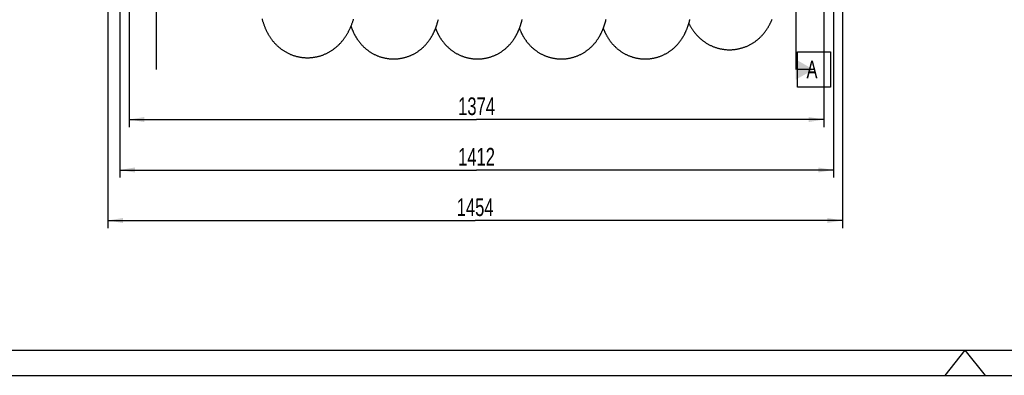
# Model space of a CAD drawing. Extents: x 0 to 594, y 0 to 420.
# Tile 2 of 19: x 215 to 410, y 0 to 70. Entities that reach past the tile are written whole.
import ezdxf

# ---------------------------------------------------------------- set-up
doc = ezdxf.new("R2010")
doc.units = 0
doc.header["$LTSCALE"] = 32.67
doc.layers.get('0').update_dxf_attribs({"linetype": 'CONTINUOUS'})
for name, color, linetype in [('110528_DXF_DIMENSION', 7, 'CONTINUOUS'), ('ASE_125_150-10_DXF_DIMENSI', 7, 'CONTINUOUS'), ('ASE_125_150-10_DXF_FORMAT', 7, 'CONTINUOUS'), ('HOSE_125_150DXF_CONTINUOUS', 7, 'CONTINUOUS')]:
    doc.layers.add(name, color=color, linetype=linetype)
doc.styles.get("Standard").update_dxf_attribs({"font": 'txt', "width": 0.7})
doc.dimstyles.new('DIMSTYLE_2', dxfattribs={"dimtxt": 3.5, "dimasz": 3, "dimexe": 1.5, "dimexo": 1, "dimgap": 0.875, "dimtad": 1, "dimdec": 0, "dimlfac": 10, "dimtxsty": 'STANDARD', "dimblk": '_ARROW_FILLED', "dimblk1": '_ARROW_FILLED', "dimblk2": '_ARROW_FILLED', "dimcen": 0.09, "dimazin": 3, "dimtp": 1.2, "dimtm": 1.2, "dimtfac": 1, "dimtdec": 0, "dimtofl": 0, "dimtmove": 0, "dimatfit": 3, "dimtolj": 1})
doc.dimstyles.new('DIMSTYLE_3', dxfattribs={"dimtxt": 3.5, "dimasz": 3, "dimexe": 1.5, "dimexo": 1, "dimgap": 0.875, "dimtad": 1, "dimdec": 3, "dimlfac": 10, "dimtxsty": 'STANDARD', "dimblk": '_ARROW_FILLED', "dimblk1": '_ARROW_FILLED', "dimblk2": '_ARROW_FILLED', "dimcen": 0.09, "dimazin": 3, "dimtp": 1.2, "dimtm": 1.2, "dimtfac": 1, "dimtdec": 3, "dimtofl": 0, "dimtmove": 0, "dimatfit": 3, "dimtolj": 1})

# ---------------------------------------------------------------- blocks, each defined once
blk = doc.blocks.new('_ARROW_FILLED')
at = {"color": 0, "linetype": 'BYBLOCK'}
blk.add_solid([(0, 0), (-1, 0.167), (-1, -0.167)], dxfattribs=at)
blk = doc.blocks.new('*D3')
at = {"layer": 'ASE_125_150-10_DXF_DIMENSI', "color": 2, "linetype": 'CONTINUOUS'}
for p, q in [((232.43, 92.96), (232.43, 29.18)), ((377.78, 89.52), (377.78, 29.18)), ((232.43, 30.68), (305.1, 30.68)), ((377.78, 30.68), (305.1, 30.68))]:
    blk.add_line(p, q, dxfattribs=at)
at = {"layer": 'ASE_125_150-10_DXF_DIMENSI', "color": 2, "linetype": 'CONTINUOUS', "xscale": 3, "yscale": 3, "zscale": 3, "rotation": 180}
blk.add_blockref('_ARROW_FILLED', (232.43, 30.68), dxfattribs=at)
at = {"layer": 'ASE_125_150-10_DXF_DIMENSI', "color": 2, "linetype": 'CONTINUOUS', "xscale": 3, "yscale": 3, "zscale": 3}
blk.add_blockref('_ARROW_FILLED', (377.78, 30.68), dxfattribs=at)
at = {"layer": 'ASE_125_150-10_DXF_DIMENSI', "color": 2, "linetype": 'CONTINUOUS', "insert": (305.1, 35.06), "char_height": 3.5, "width": 15, "attachment_point": 2}
blk.add_mtext('1454', dxfattribs=at)
blk = doc.blocks.new('*D4')
at = {"layer": 'ASE_125_150-10_DXF_DIMENSI', "color": 2, "linetype": 'CONTINUOUS'}
for p, q in [((236.68, 72.33), (236.68, 49.18)), ((374.08, 72.33), (374.08, 49.18)), ((236.68, 50.68), (305.38, 50.68)), ((374.08, 50.68), (305.38, 50.68))]:
    blk.add_line(p, q, dxfattribs=at)
at = {"layer": 'ASE_125_150-10_DXF_DIMENSI', "color": 2, "linetype": 'CONTINUOUS', "xscale": 3, "yscale": 3, "zscale": 3, "rotation": 180}
blk.add_blockref('_ARROW_FILLED', (236.68, 50.68), dxfattribs=at)
at = {"layer": 'ASE_125_150-10_DXF_DIMENSI', "color": 2, "linetype": 'CONTINUOUS', "xscale": 3, "yscale": 3, "zscale": 3}
blk.add_blockref('_ARROW_FILLED', (374.08, 50.68), dxfattribs=at)
at = {"layer": 'ASE_125_150-10_DXF_DIMENSI', "color": 2, "linetype": 'CONTINUOUS', "insert": (305.38, 55.06), "char_height": 3.5, "width": 15, "attachment_point": 2}
blk.add_mtext('1374', dxfattribs=at)
blk = doc.blocks.new('*D5')
at = {"layer": 'ASE_125_150-10_DXF_DIMENSI', "color": 2, "linetype": 'CONTINUOUS'}
for p, q in [((234.78, 73.6), (234.78, 39.18)), ((375.98, 73.6), (375.98, 39.18)), ((234.78, 40.68), (305.38, 40.68)), ((375.98, 40.68), (305.38, 40.68))]:
    blk.add_line(p, q, dxfattribs=at)
at = {"layer": 'ASE_125_150-10_DXF_DIMENSI', "color": 2, "linetype": 'CONTINUOUS', "xscale": 3, "yscale": 3, "zscale": 3, "rotation": 180}
blk.add_blockref('_ARROW_FILLED', (234.78, 40.68), dxfattribs=at)
at = {"layer": 'ASE_125_150-10_DXF_DIMENSI', "color": 2, "linetype": 'CONTINUOUS', "xscale": 3, "yscale": 3, "zscale": 3}
blk.add_blockref('_ARROW_FILLED', (375.98, 40.68), dxfattribs=at)
at = {"layer": 'ASE_125_150-10_DXF_DIMENSI', "color": 2, "linetype": 'CONTINUOUS', "insert": (305.38, 45.06), "char_height": 3.5, "width": 14.25, "attachment_point": 2}
blk.add_mtext('1412', dxfattribs=at)

msp = doc.modelspace()

# ---------------------------------------------------------------- linework, layer by layer
at = {"layer": '110528_DXF_DIMENSION', "color": 2, "linetype": 'CONTINUOUS'}
for p, q in [((242.02829, 60.58101), (242.02829, 143.07986)), ((368.52379, 143.07986), (368.52379, 60.58101)), ((368.89879, 64.08101), (375.39879, 64.08101)), ((368.89879, 57.08101), (368.89879, 64.08101)), ((375.39879, 64.08101), (375.39879, 57.08101)), ((372.02379, 60.58101), (368.89879, 60.58101)), ((375.39879, 57.08101), (368.89879, 57.08101))]:
    msp.add_line(p, q, dxfattribs=at)
msp.add_solid([(368.52379, 58.56029), (368.52379, 62.60174), (372.02379, 60.58101)], dxfattribs=at)
at = {"layer": 'ASE_125_150-10_DXF_FORMAT', "color": 7, "linetype": 'CONTINUOUS'}
for p, q in [((25, 5), (589, 5)), ((402, 5), (398.0034, 0)), ((402, 5), (405.9966, 0)), ((0, 0), (594, 0))]:
    msp.add_line(p, q, dxfattribs=at)
at = {"layer": 'HOSE_125_150DXF_CONTINUOUS', "color": 7, "linetype": 'CONTINUOUS'}
for points in [[(262.94737, 70.5993), (262.98473, 70.46378), (263.02274, 70.33034), (263.0614, 70.1989), (263.10072, 70.06939), (263.14077, 69.94157), (263.18157, 69.81534), (263.22312, 69.69068), (263.26544, 69.56748), (263.30857, 69.44567), (263.3525, 69.32521), (263.39726, 69.20604), (263.44288, 69.08807), (263.48936, 68.97131), (263.53669, 68.85576), (263.58492, 68.74134), (263.63401, 68.62807), (263.68389, 68.51616), (263.73456, 68.40557), (263.78601, 68.29628), (263.83812, 68.18856), (263.89082, 68.08246), (263.94417, 67.97785), (263.99815, 67.8747), (264.05264, 67.77322), (264.10776, 67.67314), (264.16389, 67.57375), (264.22102, 67.4751), (264.27919, 67.37713), (264.33887, 67.27911), (264.40024, 67.1808), (264.4632, 67.08247), (264.52779, 66.98413), (264.59412, 66.88569), (264.66216, 66.78728), (264.73173, 66.68922), (264.80284, 66.59156), (264.87554, 66.49428), (264.94971, 66.3976), (265.02534, 66.30157), (265.10246, 66.20617), (265.18104, 66.11149), (265.26107, 66.01759), (265.34258, 65.92446), (265.42556, 65.83214), (265.51, 65.74067), (265.59592, 65.65007), (265.68337, 65.56031), (265.77238, 65.47142), (265.86293, 65.38343), (265.95505, 65.29635), (266.04878, 65.2102), (266.14409, 65.12502), (266.24095, 65.04089), (266.33937, 64.95782), (266.43936, 64.87586), (266.54085, 64.79508), (266.64386, 64.71549), (266.74838, 64.63715), (266.85435, 64.5601), (266.96179, 64.48439), (267.07068, 64.41004), (267.18095, 64.33712), (267.29261, 64.26566), (267.40563, 64.19569), (267.51995, 64.12728), (267.63555, 64.06045), (267.75242, 63.99524), (267.87048, 63.93169), (267.98971, 63.86985), (268.1101, 63.80973), (268.23157, 63.75138), (268.3541, 63.69482), (268.47767, 63.64008), (268.60222, 63.5872), (268.72771, 63.5362), (268.85413, 63.4871), (268.98142, 63.43993), (269.10953, 63.39471), (269.23845, 63.35145), (269.36811, 63.31019), (269.49848, 63.27095), (269.62954, 63.23372), (269.76122, 63.19855), (269.8935, 63.16542), (270.02635, 63.13437), (270.15972, 63.1054), (270.29357, 63.07853), (270.42788, 63.05376), (270.5626, 63.0311), (270.69769, 63.01057), (270.83312, 62.99217), (270.96884, 62.9759), (271.10482, 62.96178), (271.24102, 62.94981), (271.3774, 62.93999), (271.51392, 62.93233), (271.65054, 62.92682), (271.78723, 62.92348), (271.92393, 62.92229), (272.06063, 62.92327), (272.18027, 62.92589)], [(272.18027, 62.92589), (272.30061, 62.9302), (272.43642, 62.93709), (272.57207, 62.9461), (272.70753, 62.95723), (272.84277, 62.97049), (272.97774, 62.98586), (273.1124, 63.00333), (273.24673, 63.02291), (273.38068, 63.04457), (273.51421, 63.06832), (273.64729, 63.09414), (273.77988, 63.12201), (273.91195, 63.15193), (274.04347, 63.18388), (274.17435, 63.21785), (274.30459, 63.25381), (274.43415, 63.29175), (274.56295, 63.33164), (274.69096, 63.37347), (274.81816, 63.41721), (274.94447, 63.46283), (275.06988, 63.5103), (275.19435, 63.55961), (275.31782, 63.61071), (275.44028, 63.66358), (275.5617, 63.7182), (275.68203, 63.77453), (275.80124, 63.83255), (275.91933, 63.89221), (276.03624, 63.95349), (276.15196, 64.01636), (276.26647, 64.08078), (276.3797, 64.1467), (276.49165, 64.21409), (276.6023, 64.28293), (276.71155, 64.35311), (276.8194, 64.42461), (276.92585, 64.49741), (277.03079, 64.57139), (277.13422, 64.64652), (277.23615, 64.72278), (277.33654, 64.80009), (277.43535, 64.87839), (277.53263, 64.95768), (277.62849, 65.03801), (277.72293, 65.11935), (277.81596, 65.20168), (277.9077, 65.28509), (277.99816, 65.36955), (278.08734, 65.45504), (278.17533, 65.54164), (278.26218, 65.62937), (278.34784, 65.71818), (278.4323, 65.80803), (278.51566, 65.89903), (278.59782, 65.99104), (278.67847, 66.08369), (278.7576, 66.17693), (278.83526, 66.27075), (278.91118, 66.3648), (278.98527, 66.45885), (279.05769, 66.55306), (279.12863, 66.64761), (279.19808, 66.74239), (279.2661, 66.83748), (279.33302, 66.93326), (279.39887, 67.02977), (279.46366, 67.12698), (279.52761, 67.22522), (279.59075, 67.32453), (279.65308, 67.42492), (279.71476, 67.52664), (279.77583, 67.62978), (279.83626, 67.73433), (279.89616, 67.84047), (279.95559, 67.94836), (280.01449, 68.05794), (280.07282, 68.16917), (280.13062, 68.28213), (280.18788, 68.39686), (280.24453, 68.51324), (280.30061, 68.63137), (280.35612, 68.75129), (280.41096, 68.87278), (280.46514, 68.99591), (280.51869, 69.12074), (280.57151, 69.24702), (280.62362, 69.3748), (280.67504, 69.50416), (280.72572, 69.63491), (280.77565, 69.76705), (280.8249, 69.90071), (280.87345, 70.03584), (280.92133, 70.17249), (280.96858, 70.31075), (281.01522, 70.45069), (281.06128, 70.59237)], [(288.97662, 62.68047), (289.0953, 62.6813), (289.22908, 62.68423), (289.36282, 62.68927), (289.49646, 62.69642), (289.62999, 62.70569), (289.76334, 62.71705), (289.89648, 62.73052), (290.02937, 62.74609), (290.16198, 62.76375), (290.29426, 62.78349), (290.42618, 62.80532), (290.55769, 62.8292), (290.68876, 62.85515), (290.81934, 62.88314), (290.9494, 62.91316), (291.0789, 62.9452), (291.2078, 62.97926), (291.33605, 63.0153), (291.46363, 63.05331), (291.5905, 63.09329), (291.71661, 63.1352), (291.84193, 63.17904), (291.96643, 63.22477), (292.09004, 63.27237), (292.21274, 63.32182), (292.33449, 63.3731), (292.45523, 63.42615), (292.57493, 63.48097), (292.69357, 63.53753), (292.81108, 63.59578), (292.92744, 63.65569), (293.04263, 63.71723), (293.15652, 63.78033), (293.26911, 63.84495), (293.38039, 63.91107), (293.49023, 63.97858), (293.59862, 64.04745), (293.70556, 64.11765), (293.81093, 64.18907), (293.91474, 64.26168), (294.01698, 64.33543), (294.11755, 64.41022), (294.21645, 64.48599), (294.31369, 64.56272), (294.40918, 64.64028), (294.50291, 64.71863), (294.59493, 64.79774), (294.68519, 64.87752), (294.77371, 64.95795), (294.86051, 65.03898), (294.94558, 65.12056), (295.02896, 65.20266), (295.11064, 65.28523), (295.1906, 65.36818), (295.26885, 65.45147), (295.34541, 65.53507), (295.42023, 65.61885), (295.49334, 65.70279), (295.56476, 65.78683), (295.63447, 65.87089), (295.70246, 65.9549), (295.7688, 66.03885), (295.83349, 66.12269), (295.89653, 66.20634), (295.95799, 66.28982), (296.01795, 66.37317), (296.07644, 66.45637), (296.1335, 66.53939), (296.1892, 66.62231), (296.24359, 66.70511), (296.29669, 66.78777), (296.34858, 66.87036), (296.39927, 66.95286), (296.4488, 67.03526), (296.49727, 67.11768), (296.54469, 67.20011), (296.59111, 67.28254), (296.63661, 67.36514), (296.68122, 67.44789), (296.72496, 67.53081), (296.76791, 67.614), (296.8101, 67.69752), (296.85153, 67.78133), (296.89227, 67.86553), (296.93233, 67.95015), (296.97172, 68.03519), (297.01046, 68.12064), (297.04857, 68.20654), (297.08606, 68.2929), (297.12294, 68.37973), (297.15924, 68.46705), (297.19498, 68.5549), (297.23017, 68.6433), (297.26484, 68.73227), (297.299, 68.82185), (297.33267, 68.91208), (297.36587, 69.00299), (297.39863, 69.09463), (297.43097, 69.18702), (297.46289, 69.28021), (297.49443, 69.37424), (297.5256, 69.46918), (297.55641, 69.56504), (297.5869, 69.66189), (297.6171, 69.75984), (297.64703, 69.85895), (297.67669, 69.95926), (297.70615, 70.06094), (297.73541, 70.16405), (297.76449, 70.26864), (297.79342, 70.37486), (297.82224, 70.48282)], [(305.56612, 62.68062), (305.68467, 62.68144), (305.81831, 62.68437), (305.95188, 62.6894), (306.08535, 62.69653), (306.21868, 62.70577), (306.35182, 62.71711), (306.48475, 62.73054), (306.61743, 62.74606), (306.74982, 62.76366), (306.88189, 62.78335), (307.01359, 62.8051), (307.14489, 62.82891), (307.27576, 62.85477), (307.40616, 62.88268), (307.53604, 62.91262), (307.66537, 62.94457), (307.79411, 62.97853), (307.92221, 63.01447), (308.04964, 63.05238), (308.17636, 63.09225), (308.30233, 63.13405), (308.42751, 63.17776), (308.55187, 63.22338), (308.67535, 63.27085), (308.7979, 63.32016), (308.91952, 63.3713), (309.04011, 63.4242), (309.15966, 63.47887), (309.27814, 63.53525), (309.39547, 63.59332), (309.51165, 63.65303), (309.62665, 63.71436), (309.74036, 63.77725), (309.85278, 63.84166), (309.9639, 63.90755), (310.0736, 63.97486), (310.1819, 64.04353), (310.28876, 64.11355), (310.39411, 64.18482), (310.49794, 64.2573), (310.60024, 64.33095), (310.70092, 64.40567), (310.79997, 64.48142), (310.89741, 64.55816), (310.99314, 64.63579), (311.08716, 64.71424), (311.17949, 64.79349), (311.27009, 64.87346), (311.359, 64.95413), (311.44621, 65.03543), (311.53164, 65.11725), (311.61534, 65.19958), (311.69729, 65.28233), (311.77733, 65.36529), (311.85536, 65.44827), (311.93154, 65.53136), (312.0061, 65.61474), (312.0791, 65.69845), (312.15052, 65.78238), (312.22041, 65.86656), (312.28889, 65.95106), (312.35588, 66.03576), (312.42119, 66.12034), (312.48482, 66.20472), (312.54683, 66.28892), (312.60717, 66.37277), (312.6658, 66.45615), (312.72282, 66.53913), (312.77837, 66.6218), (312.83246, 66.70414), (312.88514, 66.78612), (312.93653, 66.86787), (312.98663, 66.94934), (313.03549, 67.03055), (313.08328, 67.1117), (313.13, 67.19276), (313.1757, 67.27376), (313.22058, 67.35504), (313.26468, 67.43662), (313.308, 67.51849), (313.35072, 67.60098), (313.39291, 67.68421), (313.43452, 67.7681), (313.47555, 67.85261), (313.51604, 67.93785), (313.55596, 68.02377), (313.59521, 68.11011), (313.6338, 68.19688), (313.67176, 68.28412), (313.709, 68.3716), (313.74553, 68.45928), (313.78138, 68.54724), (313.81655, 68.63542), (313.85104, 68.72377), (313.8849, 68.81237), (313.91817, 68.90132), (313.95089, 68.99064), (313.98306, 69.08036), (314.01476, 69.1706), (314.04598, 69.26139), (314.07676, 69.35276), (314.10715, 69.44482), (314.13715, 69.53764), (314.1668, 69.63122), (314.19611, 69.72567), (314.22513, 69.82104), (314.25385, 69.91737), (314.28229, 70.01468), (314.31046, 70.113), (314.33839, 70.21239), (314.36607, 70.31288), (314.39354, 70.41453), (314.4208, 70.51736)], [(322.15562, 62.68046), (322.27415, 62.68129), (322.4078, 62.68422), (322.54139, 62.68925), (322.67491, 62.69639), (322.80832, 62.70563), (322.94155, 62.71698), (323.07458, 62.73042), (323.20737, 62.74596), (323.33987, 62.76359), (323.47205, 62.7833), (323.60387, 62.80508), (323.73528, 62.82893), (323.86625, 62.85483), (323.99674, 62.88278), (324.1267, 62.91275), (324.25609, 62.94474), (324.38489, 62.97873), (324.51304, 63.01471), (324.6405, 63.05266), (324.76726, 63.09256), (324.89324, 63.1344), (325.01843, 63.17814), (325.14279, 63.22378), (325.26626, 63.27128), (325.38882, 63.32062), (325.51044, 63.37179), (325.63104, 63.42473), (325.75058, 63.47941), (325.86906, 63.53583), (325.98639, 63.59392), (326.10255, 63.65365), (326.21752, 63.71501), (326.33121, 63.77791), (326.44362, 63.84234), (326.55473, 63.90827), (326.66443, 63.97559), (326.7727, 64.04429), (326.87953, 64.11432), (326.98483, 64.18558), (327.08857, 64.25803), (327.19077, 64.33164), (327.29133, 64.4063), (327.39024, 64.48196), (327.48752, 64.5586), (327.5831, 64.63612), (327.67699, 64.71447), (327.76919, 64.79362), (327.85966, 64.87348), (327.94841, 64.95401), (328.03546, 65.03516), (328.12076, 65.11686), (328.20432, 65.19905), (328.28618, 65.2817), (328.36631, 65.36473), (328.44472, 65.44811), (328.52145, 65.5318), (328.59648, 65.61573), (328.66983, 65.69987), (328.74154, 65.78418), (328.81158, 65.86859), (328.88001, 65.95308), (328.94683, 66.03761), (329.01201, 66.12207), (329.07559, 66.20643), (329.13759, 66.29066), (329.19798, 66.37464), (329.25679, 66.45832), (329.31405, 66.5417), (329.36976, 66.62469), (329.42392, 66.70718), (329.4766, 66.78925), (329.52798, 66.87107), (329.57806, 66.95258), (329.62691, 67.03383), (329.67475, 67.11516), (329.72164, 67.19658), (329.76756, 67.27809), (329.81274, 67.36), (329.85721, 67.44239), (329.90095, 67.52521), (329.94402, 67.60854), (329.98647, 67.69246), (330.02827, 67.77692), (330.06937, 67.8618), (330.1098, 67.94714), (330.14957, 68.03294), (330.18865, 68.11911), (330.22704, 68.20564), (330.26479, 68.29258), (330.30189, 68.37992), (330.33834, 68.46763), (330.37419, 68.55578), (330.40951, 68.64452), (330.4443, 68.73386), (330.4786, 68.82385), (330.51245, 68.91461), (330.54589, 69.00622), (330.57892, 69.0987), (330.61159, 69.19215), (330.64391, 69.28662), (330.67591, 69.38217), (330.7076, 69.47886), (330.739, 69.57677), (330.77014, 69.67594), (330.80101, 69.77639), (330.83163, 69.87816), (330.86202, 69.98134), (330.89221, 70.08603), (330.9222, 70.19226), (330.95203, 70.30013), (330.98174, 70.40987), (331.01134, 70.52153)], [(338.74494, 62.68045), (338.86415, 62.68129), (338.99846, 62.68424), (339.13268, 62.68933), (339.2668, 62.69654), (339.40078, 62.70587), (339.53458, 62.71732), (339.66815, 62.73088), (339.80147, 62.74656), (339.93449, 62.76434), (340.06718, 62.78422), (340.1995, 62.80618), (340.33141, 62.83023), (340.46288, 62.85635), (340.59388, 62.88453), (340.72434, 62.91476), (340.85425, 62.94702), (340.98356, 62.9813), (341.11221, 63.01759), (341.24019, 63.05586), (341.36746, 63.09611), (341.49395, 63.13831), (341.61966, 63.18244), (341.74453, 63.22849), (341.8685, 63.27641), (341.99154, 63.32619), (342.11363, 63.3778), (342.23468, 63.4312), (342.35467, 63.48637), (342.47358, 63.54327), (342.59133, 63.60187), (342.7079, 63.66212), (342.82327, 63.72401), (342.93734, 63.78745), (343.05009, 63.85242), (343.1615, 63.91888), (343.27147, 63.98674), (343.38, 64.05597), (343.48706, 64.12653), (343.59257, 64.19833), (343.69652, 64.27133), (343.79891, 64.34549), (343.89963, 64.4207), (343.99869, 64.49692), (344.0961, 64.5741), (344.19177, 64.65214), (344.2857, 64.731), (344.3779, 64.81062), (344.4683, 64.89089), (344.55691, 64.97177), (344.64375, 65.05321), (344.72877, 65.13511), (344.81195, 65.2174), (344.89335, 65.30007), (344.97302, 65.3831), (345.05097, 65.46645), (345.12723, 65.55009), (345.20189, 65.63406), (345.27497, 65.71834), (345.34648, 65.80288), (345.4165, 65.88771), (345.4851, 65.97289), (345.55224, 66.0583), (345.6178, 66.14374), (345.68181, 66.2292), (345.7443, 66.31463), (345.80505, 66.39967), (345.86401, 66.48416), (345.92132, 66.56819), (345.97703, 66.65176), (346.0311, 66.73474), (346.08365, 66.81719), (346.13494, 66.89946), (346.18499, 66.98153), (346.23383, 67.06339), (346.28167, 67.14534), (346.32854, 67.22739), (346.37446, 67.30954), (346.4196, 67.39204), (346.46398, 67.47494), (346.5076, 67.55822), (346.55059, 67.64209), (346.59298, 67.72661), (346.63476, 67.81177), (346.67601, 67.89771), (346.71677, 67.98454), (346.75703, 68.07222), (346.79676, 68.1607), (346.83602, 68.25013), (346.87478, 68.34045), (346.91291, 68.43132), (346.95041, 68.52274), (346.98733, 68.61479), (347.0236, 68.70727), (347.05923, 68.80019), (347.09425, 68.89361), (347.12865, 68.98742), (347.16243, 69.08158), (347.19563, 69.17619), (347.22829, 69.27135), (347.26044, 69.36704), (347.2921, 69.46334), (347.32336, 69.5605), (347.35426, 69.65856), (347.38479, 69.75757), (347.41503, 69.8577), (347.445, 69.95902), (347.4747, 70.06157), (347.50419, 70.16549), (347.53347, 70.27085), (347.56256, 70.3777), (347.59148, 70.48607)], [(355.46174, 64.50415), (355.58377, 64.50536), (355.72127, 64.5088), (355.85867, 64.51444), (355.99596, 64.52227), (356.13308, 64.53228), (356.27, 64.54449), (356.40668, 64.55887), (356.54309, 64.57543), (356.67918, 64.59415), (356.81492, 64.61504), (356.95027, 64.63808), (357.08519, 64.66326), (357.21965, 64.69057), (357.3536, 64.72001), (357.48701, 64.75156), (357.61984, 64.7852), (357.75205, 64.82093), (357.88362, 64.85872), (358.01449, 64.89857), (358.14465, 64.94046), (358.27405, 64.98437), (358.40267, 65.03029), (358.53047, 65.07819), (358.6574, 65.12806), (358.78345, 65.17987), (358.90857, 65.23362), (359.03273, 65.28926), (359.15593, 65.34679), (359.2781, 65.40619), (359.39914, 65.46737), (359.51904, 65.53033), (359.63775, 65.59503), (359.7551, 65.66135), (359.87106, 65.72925), (359.98562, 65.7987), (360.09861, 65.86956), (360.21001, 65.94178), (360.31982, 66.01534), (360.4279, 66.09009), (360.53417, 66.16594), (360.63871, 66.24288), (360.74162, 66.32096), (360.84285, 66.40008), (360.94244, 66.48026), (361.04065, 66.56164), (361.13747, 66.64422), (361.2329, 66.72795), (361.32713, 66.81301), (361.4202, 66.8994), (361.51205, 66.98709), (361.60282, 67.07619), (361.69268, 67.16686), (361.78142, 67.25893), (361.8686, 67.35192), (361.95431, 67.44589), (362.03848, 67.54072), (362.12049, 67.63567), (362.20023, 67.73049), (362.27789, 67.82532), (362.35334, 67.9199), (362.42655, 68.01406), (362.49765, 68.10786), (362.56673, 68.20132), (362.63382, 68.29437), (362.69898, 68.38699), (362.76236, 68.47929), (362.8239, 68.5711), (362.88375, 68.66252), (362.94227, 68.75407), (362.99948, 68.84568), (363.05543, 68.93738), (363.11054, 69.02985), (363.16483, 69.12312), (363.21831, 69.21718), (363.2713, 69.31263), (363.32392, 69.4097), (363.37603, 69.50822), (363.42765, 69.60825), (363.47879, 69.70987), (363.52943, 69.81306), (363.57948, 69.91773), (363.62902, 70.02401), (363.67797, 70.13185), (363.72613, 70.24079), (363.77345, 70.35071), (363.82001, 70.46181), (363.86583, 70.57412)], [(280.53327, 69.15558), (280.55742, 69.0867), (280.58986, 68.99611), (280.62281, 68.90604), (280.65628, 68.81646), (280.69031, 68.72734), (280.7249, 68.63865), (280.7601, 68.55033), (280.79592, 68.46238), (280.83238, 68.37477), (280.86952, 68.28745), (280.90736, 68.20042), (280.94588, 68.11373), (280.98512, 68.02734), (281.02509, 67.94125), (281.06576, 67.85557), (281.10713, 67.77028), (281.14924, 67.68536), (281.19204, 67.60091), (281.23555, 67.51694), (281.27978, 67.4334), (281.32472, 67.35035), (281.37033, 67.26788), (281.41668, 67.18588), (281.46391, 67.10409), (281.51204, 67.02254), (281.56109, 66.9412), (281.61131, 66.85972), (281.66275, 66.77805), (281.71542, 66.69627), (281.7695, 66.61413), (281.82503, 66.53165), (281.88204, 66.44886), (281.94068, 66.36563), (282.00106, 66.28188), (282.06314, 66.19775), (282.12687, 66.11339), (282.19234, 66.02877), (282.25954, 65.94399), (282.32827, 65.85934), (282.39851, 65.77493), (282.47033, 65.69071), (282.54367, 65.60681), (282.61849, 65.52332), (282.69486, 65.44022), (282.7729, 65.35743), (282.85263, 65.27499), (282.93406, 65.19293), (283.01725, 65.11127), (283.10226, 65.02999), (283.18906, 64.94919), (283.27761, 64.86898), (283.36792, 64.78938), (283.46, 64.71045), (283.55377, 64.6323), (283.64924, 64.55498), (283.74643, 64.47851), (283.84527, 64.403), (283.94576, 64.32849), (284.0479, 64.25501), (284.15162, 64.18268), (284.25691, 64.11151), (284.36376, 64.04156), (284.47206, 63.97293), (284.58181, 63.90566), (284.693, 63.83978), (284.80549, 63.77539), (284.91927, 63.71253), (285.03434, 63.65121), (285.15057, 63.59153), (285.26793, 63.53352), (285.38642, 63.47719), (285.50596, 63.42259), (285.62652, 63.36976), (285.74809, 63.3187), (285.8706, 63.26946), (285.99401, 63.22206), (286.11831, 63.17653), (286.24343, 63.13289), (286.36933, 63.09116), (286.49599, 63.05136), (286.62335, 63.01352), (286.75138, 62.97764), (286.88005, 62.94375), (287.00931, 62.91185), (287.13912, 62.88198), (287.26945, 62.85412), (287.40024, 62.82831), (287.53146, 62.80455), (287.66309, 62.78285), (287.79507, 62.76321), (287.92737, 62.74565), (288.05997, 62.73018), (288.19281, 62.71678), (288.32587, 62.70548), (288.45911, 62.69628), (288.59249, 62.68917), (288.72597, 62.68417), (288.85952, 62.68127), (288.97662, 62.68047)], [(297.27139, 68.74945), (297.29972, 68.67615), (297.33506, 68.58669), (297.37094, 68.4978), (297.40744, 68.40936), (297.44459, 68.32127), (297.4824, 68.23357), (297.52082, 68.14638), (297.55988, 68.05966), (297.5996, 67.97341), (297.63991, 67.88776), (297.68081, 67.80273), (297.72233, 67.71827), (297.76448, 67.6344), (297.80721, 67.55118), (297.85058, 67.46851), (297.89472, 67.38617), (297.93962, 67.30419), (297.98533, 67.22253), (298.032, 67.14091), (298.07967, 67.05933), (298.12837, 66.97779), (298.17826, 66.89603), (298.22943, 66.81401), (298.28186, 66.73179), (298.33565, 66.64931), (298.39083, 66.56655), (298.44744, 66.48355), (298.50555, 66.40028), (298.56519, 66.31675), (298.62639, 66.23299), (298.68923, 66.149), (298.75374, 66.06478), (298.81994, 65.98037), (298.88786, 65.89586), (298.95753, 65.81124), (299.02897, 65.72658), (299.10215, 65.64198), (299.1771, 65.55749), (299.25385, 65.47314), (299.33233, 65.38905), (299.41258, 65.30528), (299.49461, 65.22184), (299.57837, 65.13888), (299.66385, 65.05644), (299.75108, 64.97455), (299.84002, 64.89331), (299.93068, 64.81275), (300.02307, 64.73291), (300.11714, 64.65389), (300.21291, 64.57572), (300.31039, 64.49844), (300.40951, 64.42215), (300.51028, 64.34686), (300.61272, 64.27264), (300.71672, 64.19956), (300.82231, 64.12768), (300.92948, 64.05702), (301.03811, 63.98769), (301.1482, 63.91973), (301.25975, 63.85317), (301.37263, 63.78811), (301.48683, 63.72458), (301.60234, 63.66261), (301.71903, 63.60228), (301.83688, 63.54363), (301.95589, 63.48667), (302.07596, 63.43147), (302.19708, 63.37804), (302.31921, 63.3264), (302.44231, 63.2766), (302.56632, 63.22866), (302.69125, 63.1826), (302.817, 63.13846), (302.94355, 63.09625), (303.07087, 63.05598), (303.19891, 63.01769), (303.32762, 62.9814), (303.45699, 62.9471), (303.58696, 62.91483), (303.7175, 62.8846), (303.84857, 62.85641), (303.98012, 62.83028), (304.11213, 62.80623), (304.24455, 62.78426), (304.37734, 62.76438), (304.51045, 62.74661), (304.64387, 62.73093), (304.77753, 62.71738), (304.91141, 62.70594), (305.04546, 62.69662), (305.17965, 62.68943), (305.31392, 62.68437), (305.44826, 62.68144), (305.56612, 62.68062)], [(313.86082, 68.74936), (313.89021, 68.67337), (313.92592, 68.58302), (313.96233, 68.49294), (313.99935, 68.40333), (314.03703, 68.31416), (314.07536, 68.22541), (314.11428, 68.1373), (314.15379, 68.04982), (314.19391, 67.96292), (314.23457, 67.87678), (314.27572, 67.79147), (314.31744, 67.70688), (314.35977, 67.62289), (314.40272, 67.53951), (314.4463, 67.4567), (314.49065, 67.37424), (314.53576, 67.29214), (314.58167, 67.21038), (314.62852, 67.12873), (314.67632, 67.04719), (314.72511, 66.96576), (314.77507, 66.88415), (314.82624, 66.80238), (314.87865, 66.72046), (314.93246, 66.6382), (314.98773, 66.55555), (315.04448, 66.47261), (315.10275, 66.38935), (315.16259, 66.3058), (315.22402, 66.22199), (315.28707, 66.13796), (315.35178, 66.05374), (315.41818, 65.96935), (315.48625, 65.8849), (315.55604, 65.80041), (315.62756, 65.71592), (315.70078, 65.63154), (315.77573, 65.5473), (315.85243, 65.46325), (315.93085, 65.37949), (316.011, 65.29605), (316.09291, 65.21297), (316.17654, 65.13036), (316.26191, 65.04824), (316.34904, 64.96666), (316.4379, 64.8857), (316.5285, 64.8054), (316.62085, 64.7258), (316.71491, 64.64698), (316.81069, 64.56899), (316.9082, 64.49188), (317.00735, 64.41575), (317.10814, 64.34064), (317.21058, 64.26659), (317.31456, 64.19372), (317.42008, 64.12205), (317.52713, 64.05164), (317.63564, 63.98256), (317.74557, 63.91487), (317.85693, 63.84858), (317.96961, 63.78378), (318.08359, 63.72051), (318.19887, 63.6588), (318.31535, 63.59872), (318.43299, 63.5403), (318.55179, 63.48356), (318.67167, 63.42856), (318.7926, 63.37532), (318.91456, 63.32386), (319.03747, 63.27424), (319.16131, 63.22647), (319.28604, 63.18057), (319.41161, 63.13658), (319.53796, 63.09452), (319.66508, 63.0544), (319.79291, 63.01625), (319.92141, 62.98009), (320.05056, 62.94592), (320.18031, 62.91377), (320.31061, 62.88365), (320.44144, 62.85557), (320.57274, 62.82955), (320.70448, 62.80559), (320.83663, 62.78371), (320.96914, 62.76391), (321.10198, 62.7462), (321.23512, 62.7306), (321.36851, 62.71709), (321.50211, 62.7057), (321.6359, 62.69641), (321.76983, 62.68925), (321.90386, 62.6842), (322.03797, 62.68128), (322.15562, 62.68046)], [(330.45026, 68.74948), (330.45445, 68.73846), (330.48924, 68.64906), (330.52452, 68.56034), (330.56032, 68.47224), (330.59668, 68.38468), (330.63363, 68.29763), (330.67117, 68.21106), (330.70936, 68.1249), (330.74822, 68.03911), (330.78776, 67.9537), (330.828, 67.86864), (330.86897, 67.7839), (330.91068, 67.6995), (330.95315, 67.61542), (330.99638, 67.53166), (331.0404, 67.44821), (331.08522, 67.36507), (331.13083, 67.28229), (331.17728, 67.1998), (331.22464, 67.1175), (331.27289, 67.03545), (331.3221, 66.95358), (331.37247, 66.8716), (331.42401, 66.78953), (331.47676, 66.70737), (331.53096, 66.62481), (331.5867, 66.54178), (331.64397, 66.45841), (331.70281, 66.37467), (331.76333, 66.29052), (331.8255, 66.20607), (331.88923, 66.12152), (331.95456, 66.03689), (332.02152, 65.95221), (332.09, 65.86767), (332.15999, 65.78334), (332.23157, 65.69921), (332.30473, 65.6153), (332.3795, 65.53166), (332.45592, 65.44831), (332.53403, 65.36524), (332.61387, 65.28248), (332.69547, 65.20007), (332.77882, 65.11806), (332.86399, 65.03646), (332.95097, 64.95533), (333.03969, 64.87479), (333.13018, 64.79488), (333.22244, 64.71564), (333.31641, 64.63719), (333.41207, 64.55957), (333.50945, 64.48282), (333.60846, 64.40705), (333.70908, 64.33232), (333.81133, 64.25865), (333.91511, 64.18616), (334.02042, 64.11487), (334.12725, 64.04482), (334.23552, 63.97611), (334.34521, 63.90876), (334.45632, 63.84282), (334.56875, 63.77836), (334.68248, 63.71541), (334.79751, 63.65401), (334.91373, 63.59423), (335.03111, 63.5361), (335.14964, 63.47965), (335.26923, 63.42493), (335.38984, 63.37197), (335.51148, 63.32078), (335.63406, 63.27142), (335.75756, 63.2239), (335.88196, 63.17824), (336.00719, 63.13447), (336.13322, 63.09262), (336.26003, 63.05269), (336.38755, 63.01472), (336.51575, 62.97873), (336.64459, 62.94472), (336.77402, 62.91272), (336.90401, 62.88274), (337.03453, 62.85479), (337.16553, 62.82888), (337.29696, 62.80503), (337.42882, 62.78325), (337.56103, 62.76354), (337.69358, 62.74591), (337.82643, 62.73037), (337.95952, 62.71692), (338.09284, 62.70557), (338.22635, 62.69633), (338.36, 62.6892), (338.49375, 62.68417), (338.62757, 62.68126), (338.74494, 62.68045)], [(347.37116, 69.71337), (347.38189, 69.69209), (347.43599, 69.58734), (347.49072, 69.48394), (347.54612, 69.38175), (347.60227, 69.28067), (347.65916, 69.18068), (347.71681, 69.08174), (347.77536, 68.98365), (347.83474, 68.88649), (347.89505, 68.79014), (347.95662, 68.6941), (348.01943, 68.59844), (348.08355, 68.5031), (348.14943, 68.40749), (348.2173, 68.31137), (348.28704, 68.21504), (348.35855, 68.1187), (348.43206, 68.02215), (348.50744, 67.92565), (348.58409, 67.83002), (348.6619, 67.73543), (348.741, 67.64172), (348.82118, 67.54916), (348.90228, 67.45794), (348.98445, 67.36788), (349.06793, 67.27873), (349.15276, 67.19047), (349.23892, 67.10316), (349.32659, 67.01664), (349.41583, 66.93089), (349.50661, 66.84599), (349.59898, 66.76193), (349.69295, 66.67873), (349.78853, 66.59644), (349.88575, 66.51507), (349.98465, 66.43463), (350.08521, 66.35518), (350.18737, 66.27681), (350.29116, 66.19954), (350.39655, 66.12342), (350.50346, 66.04855), (350.61188, 65.97498), (350.72181, 65.90273), (350.83317, 65.8319), (350.94593, 65.76251), (351.0601, 65.69459), (351.1756, 65.62823), (351.29243, 65.56343), (351.41057, 65.50024), (351.52992, 65.43872), (351.65049, 65.37891), (351.77223, 65.32082), (351.89502, 65.26455), (352.01883, 65.21011), (352.14364, 65.15753), (352.26936, 65.10685), (352.39596, 65.0581), (352.52342, 65.01129), (352.65174, 64.96642), (352.78089, 64.92353), (352.91084, 64.88262), (353.04155, 64.84372), (353.17303, 64.80684), (353.30521, 64.772), (353.43803, 64.73923), (353.57146, 64.70854), (353.70546, 64.67995), (353.83995, 64.65348), (353.9749, 64.62914), (354.11028, 64.60693), (354.24604, 64.58688), (354.38213, 64.56898), (354.51854, 64.55325), (354.65521, 64.53969), (354.7921, 64.52831), (354.92919, 64.51911), (355.06643, 64.5121), (355.20377, 64.50728), (355.34119, 64.50465), (355.46174, 64.50415)]]:
    msp.add_lwpolyline(points, dxfattribs=at)

# ---------------------------------------------------------------- texts
at = {"layer": '110528_DXF_DIMENSION', "color": 2, "linetype": 'CONTINUOUS', "insert": (370.64879, 62.33101), "char_height": 3.5, "width": 4.5, "attachment_point": 1}
msp.add_mtext('A', dxfattribs=at)

# ---------------------------------------------------------------- dimensions: what is measured, and where the dimension line sits
at = {"layer": 'ASE_125_150-10_DXF_DIMENSI', "color": 2, "linetype": 'CONTINUOUS'}
for base, p1, p2, dimstyle, picture, middle in [((377.7782910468, 30.6810107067), (232.4282910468, 93.955439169), (377.7782910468, 90.5221467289), 'DIMSTYLE_2', '*D3', (304.60329245, 30.6810107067)), ((375.97829, 40.68101), (234.77829, 74.60378), (375.97829, 74.60378), 'DIMSTYLE_3', '*D5', (304.87829, 40.68101)), ((374.07829, 50.68101), (236.67829, 73.33043), (374.07829, 73.33043), 'DIMSTYLE_3', '*D4', (304.87829, 50.68101))]:
    dim = msp.add_linear_dim(base=base, p1=p1, p2=p2, dimstyle=dimstyle, dxfattribs=at)
    dim.commit()
    dim.dimension.update_dxf_attribs({"geometry": picture, "text_midpoint": middle, "dimtype": 160})

doc.saveas('drawing.dxf')
